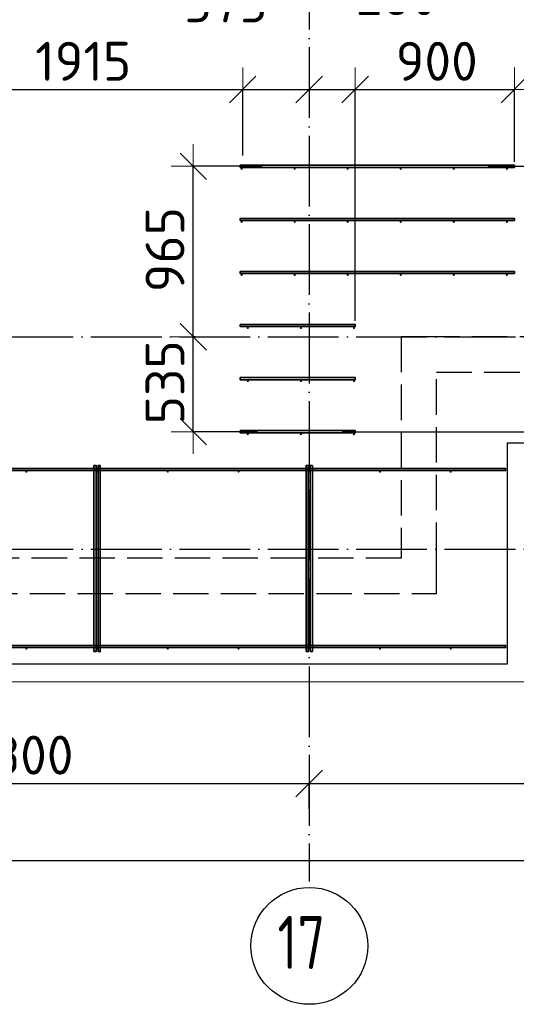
# Model space of a CAD drawing. Header units: millimetres. Extents: x 13527 to 139154, y -122592 to 61893.
# Tile 109 of 130: x 101302 to 104111, y 27427 to 32993. Entities that reach past the tile are written whole.
import ezdxf

# ---------------------------------------------------------------- set-up
doc = ezdxf.new("R2010")
doc.units = ezdxf.units.MM
doc.header["$PDMODE"] = 65
for name, pattern in [('______11', [500, 400, -50, 0, -50]), ('______2', [270, 200, -70]), ('______5', [1100, 800, -100, 100, -100])]:
    doc.linetypes.add(name, pattern=pattern)
for name, color, linetype, lineweight in [('Standard', 7, 'Continuous', 25), ('Арм.стержн. Доп. арматура', 180, 'Continuous', 35), ('Размерная линия_ общее', 7, 'Continuous', 13), ('Стена_ общее', 7, 'Continuous', 35), ('Фундамент_ общее', 7, 'Continuous', 35)]:
    doc.layers.add(name, color=color, linetype=linetype, lineweight=lineweight)
doc.layers.add('Арм.стержн. Фиксатор', color=7, linetype='Continuous', lineweight=35, true_color=0x501e0f)
doc.layers.add('Осевая линия_ общее', color=7, linetype='______5', lineweight=13, true_color=0xa0a0a0)
doc.styles.add('ISOCPEUR', font='isocpeur.ttf')
doc.dimstyles.new('DIMSTYLE_16', dxfattribs={"dimtxt": 220, "dimasz": 250, "dimexe": 0, "dimexo": 0, "dimgap": 110, "dimtad": 2, "dimdec": 0, "dimrnd": 1, "dimzin": 12, "dimdsep": 46, "dimtxsty": 'ISOCPEUR', "dimblk1": 'ALL_ML_STRICH', "dimblk2": 'ALL_ML_STRICH', "dimsah": 1, "dimcen": 0, "dimclrd": 7, "dimclre": 256, "dimclrt": 7, "dimadec": 0, "dimazin": 0, "dimtfac": 1, "dimtdec": 0, "dimtix": 1, "dimtmove": 2, "dimatfit": 3, "dimfxl": 0, "dimtzin": 0, "dimlwd": 0, "dimlwe": -3, "dimarcsym": 0})
doc.dimstyles.new('DIMSTYLE_3', dxfattribs={"dimtxt": 220, "dimasz": 250, "dimexe": 0, "dimexo": 0, "dimgap": 110, "dimtad": 2, "dimdec": 0, "dimrnd": 5, "dimzin": 12, "dimdsep": 46, "dimtxsty": 'ISOCPEUR', "dimblk1": 'ALL_ML_STRICH', "dimblk2": 'ALL_ML_STRICH', "dimsah": 1, "dimcen": 0, "dimclrd": 7, "dimclre": 256, "dimclrt": 7, "dimadec": 0, "dimazin": 0, "dimtfac": 1, "dimtdec": 0, "dimtix": 1, "dimtmove": 2, "dimatfit": 3, "dimfxl": 0, "dimtvp": 1.2, "dimtzin": 0, "dimlwd": 0, "dimlwe": -3, "dimarcsym": 0})
doc.dimstyles.new('DIMSTYLE_5', dxfattribs={"dimtxt": 220, "dimasz": 250, "dimexe": 0, "dimexo": 0, "dimgap": 110, "dimtad": 2, "dimdec": 0, "dimrnd": 5, "dimzin": 12, "dimdsep": 46, "dimtxsty": 'ISOCPEUR', "dimblk1": 'ALL_ML_STRICH', "dimblk2": 'ALL_ML_STRICH', "dimsah": 1, "dimcen": 0, "dimclrd": 7, "dimclre": 256, "dimclrt": 7, "dimadec": 0, "dimazin": 0, "dimtfac": 1, "dimtdec": 0, "dimtix": 1, "dimtmove": 2, "dimatfit": 3, "dimfxl": 0, "dimtzin": 0, "dimlwd": 0, "dimlwe": -3, "dimarcsym": 0})

# ---------------------------------------------------------------- blocks, each defined once
blk = doc.blocks.new('СЛОЖНЫЙ_ОБЪЕКТ_0')
at = {"layer": 'Стена_ общее', "color": 9, "linetype": '______2', "lineweight": -3, "true_color": 0xc7c7c7, "transparency": 33554687}
for p, q in [((103460, 31200), (103460, 29950)), ((103660, 31200), (103460, 31200)), ((106760, 31200), (103660, 31200)), ((103660, 29950), (103660, 31000)), ((103660, 31000), (110060, 31000)), ((103460, 29950), (99740, 29950)), ((103660, 29750), (103660, 29950)), ((99740, 29750), (103660, 29750))]:
    blk.add_line(p, q, dxfattribs=at)
blk = doc.blocks.new('ALL_ML_STRICH')
at = {"color": 0, "linetype": 'ByBlock', "lineweight": -2}
for p, q in [((0, -0.5), (0, 0.5)), ((-0.3, -0.3), (0.3, 0.3)), ((-1, 0), (0.5, 0))]:
    blk.add_line(p, q, dxfattribs=at)
blk = doc.blocks.new('*D458')
at = {"layer": 'DEFPOINTS', "color": 7, "linetype": 'Continuous', "lineweight": 13, "transparency": 33554687}
for p in [(100650, 32597.8), (100650, 32170), (102563.6, 32205.8)]:
    blk.add_point(p, dxfattribs=at)
at = {"layer": 'Размерная линия_ общее', "color": 253, "linetype": 'Continuous', "lineweight": -2, "true_color": 0xa0a0a0, "transparency": 33554687}
for p, q in [((100650, 32190), (100650, 32597.8)), ((102563.6, 32225.8), (102563.6, 32597.8))]:
    blk.add_line(p, q, dxfattribs=at)
at = {"layer": 'Размерная линия_ общее', "color": 7, "linetype": 'Continuous', "lineweight": -2, "transparency": 33554687}
blk.add_line((100650, 32597.8), (102563.6, 32597.8), dxfattribs=at)
at = {"layer": 'Размерная линия_ общее', "color": 7, "linetype": 'Continuous', "lineweight": 13, "transparency": 33554687, "xscale": 250, "yscale": 250, "zscale": 250, "rotation": 180}
blk.add_blockref('ALL_ML_STRICH', (100650, 32597.8), dxfattribs=at)
at = {"layer": 'Размерная линия_ общее', "color": 7, "linetype": 'Continuous', "lineweight": 13, "transparency": 33554687, "xscale": 250, "yscale": 250, "zscale": 250}
blk.add_blockref('ALL_ML_STRICH', (102563.6, 32597.8), dxfattribs=at)
at = {"layer": 'Размерная линия_ общее', "color": 7, "linetype": 'Continuous', "lineweight": 13, "transparency": 33554687, "insert": (101661.8, 32757.8), "char_height": 220, "width": 880, "attachment_point": 5, "style": 'ISOCPEUR'}
blk.add_mtext('\\A1;{1915}', dxfattribs=at)
blk = doc.blocks.new('*D459')
at = {"layer": 'DEFPOINTS', "color": 7, "linetype": 'Continuous', "lineweight": 13, "transparency": 33554687}
for p in [(102940, 32618.7), (102563.6, 32597.8), (102563.6, 32205.8)]:
    blk.add_point(p, dxfattribs=at)
at = {"layer": 'Размерная линия_ общее', "color": 253, "linetype": 'Continuous', "lineweight": -2, "true_color": 0xa0a0a0, "transparency": 33554687}
for p, q in [((102563.6, 32225.8), (102563.6, 32597.8)), ((102940, 32598.7), (102940, 32597.8))]:
    blk.add_line(p, q, dxfattribs=at)
at = {"layer": 'Размерная линия_ общее', "color": 7, "linetype": 'Continuous', "lineweight": -2, "transparency": 33554687}
blk.add_line((102563.6, 32597.8), (102940, 32597.8), dxfattribs=at)
at = {"layer": 'Размерная линия_ общее', "color": 7, "linetype": 'Continuous', "lineweight": 13, "transparency": 33554687, "xscale": 250, "yscale": 250, "zscale": 250, "rotation": 180}
blk.add_blockref('ALL_ML_STRICH', (102563.6, 32597.8), dxfattribs=at)
at = {"layer": 'Размерная линия_ общее', "color": 7, "linetype": 'Continuous', "lineweight": 13, "transparency": 33554687, "xscale": 250, "yscale": 250, "zscale": 250}
blk.add_blockref('ALL_ML_STRICH', (102940, 32597.8), dxfattribs=at)
at = {"layer": 'Размерная линия_ общее', "color": 7, "linetype": 'Continuous', "lineweight": 13, "transparency": 33554687, "insert": (102469.3, 33087.8), "char_height": 220, "width": 660, "attachment_point": 5, "style": 'ISOCPEUR'}
blk.add_mtext('\\A1;{375}', dxfattribs=at)
blk = doc.blocks.new('*D460')
at = {"layer": 'DEFPOINTS', "color": 7, "linetype": 'Continuous', "lineweight": 13, "transparency": 33554687}
for p in [(102940, 32618.7), (102940, 32597.8), (103200, 31270)]:
    blk.add_point(p, dxfattribs=at)
at = {"layer": 'Размерная линия_ общее', "color": 253, "linetype": 'Continuous', "lineweight": -2, "true_color": 0xa0a0a0, "transparency": 33554687}
for p, q in [((102940, 32598.7), (102940, 32597.8)), ((103200, 31290), (103200, 32597.8))]:
    blk.add_line(p, q, dxfattribs=at)
at = {"layer": 'Размерная линия_ общее', "color": 7, "linetype": 'Continuous', "lineweight": -2, "transparency": 33554687}
blk.add_line((102940, 32597.8), (103200, 32597.8), dxfattribs=at)
at = {"layer": 'Размерная линия_ общее', "color": 7, "linetype": 'Continuous', "lineweight": 13, "transparency": 33554687, "xscale": 250, "yscale": 250, "zscale": 250, "rotation": 180}
blk.add_blockref('ALL_ML_STRICH', (102940, 32597.8), dxfattribs=at)
at = {"layer": 'Размерная линия_ общее', "color": 7, "linetype": 'Continuous', "lineweight": 13, "transparency": 33554687, "xscale": 250, "yscale": 250, "zscale": 250}
blk.add_blockref('ALL_ML_STRICH', (103200, 32597.8), dxfattribs=at)
at = {"layer": 'Размерная линия_ общее', "color": 7, "linetype": 'Continuous', "lineweight": 13, "transparency": 33554687, "insert": (103434, 33128.5), "char_height": 220, "width": 660, "attachment_point": 5, "style": 'ISOCPEUR'}
blk.add_mtext('\\A1;{260}', dxfattribs=at)
blk = doc.blocks.new('*D461')
at = {"layer": 'DEFPOINTS', "color": 7, "linetype": 'Continuous', "lineweight": 13, "transparency": 33554687}
for p in [(103200, 32597.8), (104100, 32170), (103200, 31270)]:
    blk.add_point(p, dxfattribs=at)
at = {"layer": 'Размерная линия_ общее', "color": 253, "linetype": 'Continuous', "lineweight": -2, "true_color": 0xa0a0a0, "transparency": 33554687}
for p, q in [((103200, 31290), (103200, 32597.8)), ((104100, 32190), (104100, 32597.8))]:
    blk.add_line(p, q, dxfattribs=at)
at = {"layer": 'Размерная линия_ общее', "color": 7, "linetype": 'Continuous', "lineweight": -2, "transparency": 33554687}
blk.add_line((103200, 32597.8), (104100, 32597.8), dxfattribs=at)
at = {"layer": 'Размерная линия_ общее', "color": 7, "linetype": 'Continuous', "lineweight": 13, "transparency": 33554687, "xscale": 250, "yscale": 250, "zscale": 250, "rotation": 180}
blk.add_blockref('ALL_ML_STRICH', (103200, 32597.8), dxfattribs=at)
at = {"layer": 'Размерная линия_ общее', "color": 7, "linetype": 'Continuous', "lineweight": 13, "transparency": 33554687, "xscale": 250, "yscale": 250, "zscale": 250}
blk.add_blockref('ALL_ML_STRICH', (104100, 32597.8), dxfattribs=at)
at = {"layer": 'Размерная линия_ общее', "color": 7, "linetype": 'Continuous', "lineweight": 13, "transparency": 33554687, "insert": (103661, 32757.8), "char_height": 220, "width": 660, "attachment_point": 5, "style": 'ISOCPEUR'}
blk.add_mtext('\\A1;{900}', dxfattribs=at)
blk = doc.blocks.new('*D464')
at = {"layer": 'DEFPOINTS', "color": 7, "linetype": 'Continuous', "lineweight": 13, "transparency": 33554687}
for p in [(102317.5, 31200), (102284.1, 30664), (102667.8, 30664)]:
    blk.add_point(p, dxfattribs=at)
at = {"layer": 'Размерная линия_ общее', "color": 253, "linetype": 'Continuous', "lineweight": -2, "true_color": 0xa0a0a0, "transparency": 33554687}
for p, q in [((102297.5, 31200), (102284.1, 31200)), ((102647.8, 30664), (102284.1, 30664))]:
    blk.add_line(p, q, dxfattribs=at)
at = {"layer": 'Размерная линия_ общее', "color": 7, "linetype": 'Continuous', "lineweight": -2, "transparency": 33554687}
blk.add_line((102284.1, 30664), (102284.1, 31200), dxfattribs=at)
at = {"layer": 'Размерная линия_ общее', "color": 7, "linetype": 'Continuous', "lineweight": 13, "transparency": 33554687, "xscale": 250, "yscale": 250, "zscale": 250}
for p, rotation in [((102284.1, 31200), 90), ((102284.1, 30664), 270)]:
    blk.add_blockref('ALL_ML_STRICH', p, dxfattribs=dict(at, rotation=rotation))
at = {"layer": 'Размерная линия_ общее', "color": 7, "linetype": 'Continuous', "lineweight": 13, "transparency": 33554687, "insert": (102124.1, 30943), "char_height": 220, "width": 660, "attachment_point": 5, "rotation": 90, "style": 'ISOCPEUR'}
blk.add_mtext('\\A1;{535}', dxfattribs=at)
blk = doc.blocks.new('*D465')
at = {"layer": 'DEFPOINTS', "color": 7, "linetype": 'Continuous', "lineweight": 13, "transparency": 33554687}
for p in [(102692.8, 32164), (102284.1, 31200), (102317.5, 31200)]:
    blk.add_point(p, dxfattribs=at)
at = {"layer": 'Размерная линия_ общее', "color": 253, "linetype": 'Continuous', "lineweight": -2, "true_color": 0xa0a0a0, "transparency": 33554687}
for p, q in [((102672.8, 32164), (102284.1, 32164)), ((102297.5, 31200), (102284.1, 31200))]:
    blk.add_line(p, q, dxfattribs=at)
at = {"layer": 'Размерная линия_ общее', "color": 7, "linetype": 'Continuous', "lineweight": -2, "transparency": 33554687}
blk.add_line((102284.1, 31200), (102284.1, 32164), dxfattribs=at)
at = {"layer": 'Размерная линия_ общее', "color": 7, "linetype": 'Continuous', "lineweight": 13, "transparency": 33554687, "xscale": 250, "yscale": 250, "zscale": 250}
for p, rotation in [((102284.1, 32164), 90), ((102284.1, 31200), 270)]:
    blk.add_blockref('ALL_ML_STRICH', p, dxfattribs=dict(at, rotation=rotation))
at = {"layer": 'Размерная линия_ общее', "color": 7, "linetype": 'Continuous', "lineweight": 13, "transparency": 33554687, "insert": (102124.1, 31693), "char_height": 220, "width": 660, "attachment_point": 5, "rotation": 90, "style": 'ISOCPEUR'}
blk.add_mtext('\\A1;{965}', dxfattribs=at)
blk = doc.blocks.new('*D467')
at = {"layer": 'DEFPOINTS', "color": 7, "linetype": 'Continuous', "lineweight": 13, "transparency": 33554687}
for p in [(103931.8, 32164), (103106, 30664), (104546.3, 30664)]:
    blk.add_point(p, dxfattribs=at)
at = {"layer": 'Размерная линия_ общее', "color": 253, "linetype": 'Continuous', "lineweight": -2, "true_color": 0xa0a0a0, "transparency": 33554687}
for p, q in [((103951.8, 32164), (104546.3, 32164)), ((103126, 30664), (104546.3, 30664))]:
    blk.add_line(p, q, dxfattribs=at)
at = {"layer": 'Размерная линия_ общее', "color": 7, "linetype": 'Continuous', "lineweight": -2, "transparency": 33554687}
blk.add_line((104546.3, 30664), (104546.3, 32164), dxfattribs=at)
at = {"layer": 'Размерная линия_ общее', "color": 7, "linetype": 'Continuous', "lineweight": 13, "transparency": 33554687, "xscale": 250, "yscale": 250, "zscale": 250}
for p, rotation in [((104546.3, 32164), 90), ((104546.3, 30664), 270)]:
    blk.add_blockref('ALL_ML_STRICH', p, dxfattribs=dict(at, rotation=rotation))
at = {"layer": 'Размерная линия_ общее', "color": 7, "linetype": 'Continuous', "lineweight": 13, "transparency": 33554687, "insert": (104276.3, 31040), "char_height": 220, "width": 11, "attachment_point": 1, "rotation": 90, "line_spacing_factor": 0.60241, "style": 'ISOCPEUR'}
blk.add_mtext('5х300', dxfattribs=at)
blk = doc.blocks.new('*D571')
at = {"layer": 'DEFPOINTS', "color": 7, "linetype": 'Continuous', "lineweight": 13, "transparency": 33554687}
for p in [(99640, 28675.7), (99640, 28512.1), (102940, 28512.1)]:
    blk.add_point(p, dxfattribs=at)
at = {"layer": 'Размерная линия_ общее', "color": 253, "linetype": 'Continuous', "lineweight": -2, "true_color": 0xa0a0a0, "transparency": 33554687}
for p, q in [((99640, 28532.1), (99640, 28675.7)), ((102940, 28532.1), (102940, 28675.7))]:
    blk.add_line(p, q, dxfattribs=at)
at = {"layer": 'Размерная линия_ общее', "color": 7, "linetype": 'Continuous', "lineweight": -2, "transparency": 33554687}
blk.add_line((99640, 28675.7), (102940, 28675.7), dxfattribs=at)
at = {"layer": 'Размерная линия_ общее', "color": 7, "linetype": 'Continuous', "lineweight": 13, "transparency": 33554687, "xscale": 250, "yscale": 250, "zscale": 250, "rotation": 180}
blk.add_blockref('ALL_ML_STRICH', (99640, 28675.7), dxfattribs=at)
at = {"layer": 'Размерная линия_ общее', "color": 7, "linetype": 'Continuous', "lineweight": 13, "transparency": 33554687, "xscale": 250, "yscale": 250, "zscale": 250}
blk.add_blockref('ALL_ML_STRICH', (102940, 28675.7), dxfattribs=at)
at = {"layer": 'Размерная линия_ общее', "color": 7, "linetype": 'Continuous', "lineweight": 13, "transparency": 33554687, "insert": (101301, 28835.7), "char_height": 220, "width": 880, "attachment_point": 5, "style": 'ISOCPEUR'}
blk.add_mtext('\\A1;{3300}', dxfattribs=at)
blk = doc.blocks.new('*D572')
at = {"layer": 'DEFPOINTS', "color": 7, "linetype": 'Continuous', "lineweight": 13, "transparency": 33554687}
for p in [(102940, 28675.7), (102940, 28512.1), (106860, 28512.1)]:
    blk.add_point(p, dxfattribs=at)
at = {"layer": 'Размерная линия_ общее', "color": 253, "linetype": 'Continuous', "lineweight": -2, "true_color": 0xa0a0a0, "transparency": 33554687}
for p, q in [((102940, 28532.1), (102940, 28675.7)), ((106860, 28532.1), (106860, 28675.7))]:
    blk.add_line(p, q, dxfattribs=at)
at = {"layer": 'Размерная линия_ общее', "color": 7, "linetype": 'Continuous', "lineweight": -2, "transparency": 33554687}
blk.add_line((102940, 28675.7), (106860, 28675.7), dxfattribs=at)
at = {"layer": 'Размерная линия_ общее', "color": 7, "linetype": 'Continuous', "lineweight": 13, "transparency": 33554687, "xscale": 250, "yscale": 250, "zscale": 250, "rotation": 180}
blk.add_blockref('ALL_ML_STRICH', (102940, 28675.7), dxfattribs=at)
at = {"layer": 'Размерная линия_ общее', "color": 7, "linetype": 'Continuous', "lineweight": 13, "transparency": 33554687, "xscale": 250, "yscale": 250, "zscale": 250}
blk.add_blockref('ALL_ML_STRICH', (106860, 28675.7), dxfattribs=at)
at = {"layer": 'Размерная линия_ общее', "color": 7, "linetype": 'Continuous', "lineweight": 13, "transparency": 33554687, "insert": (104911, 28835.7), "char_height": 220, "width": 880, "attachment_point": 5, "style": 'ISOCPEUR'}
blk.add_mtext('\\A1;{3920}', dxfattribs=at)
blk = doc.blocks.new('*D576')
at = {"layer": 'DEFPOINTS', "color": 7, "linetype": 'Continuous', "lineweight": 13, "transparency": 33554687}
for p in [(75300, 28239.6), (75300, 28122.1), (117380, 28122.1)]:
    blk.add_point(p, dxfattribs=at)
at = {"layer": 'Размерная линия_ общее', "color": 253, "linetype": 'Continuous', "lineweight": -2, "true_color": 0xa0a0a0, "transparency": 33554687}
for p, q in [((75300, 28222.1), (75300, 28239.6)), ((117380, 28222.1), (117380, 28239.6))]:
    blk.add_line(p, q, dxfattribs=at)
at = {"layer": 'Размерная линия_ общее', "color": 7, "linetype": 'Continuous', "lineweight": -2, "transparency": 33554687}
blk.add_line((75300, 28239.6), (117380, 28239.6), dxfattribs=at)
at = {"layer": 'Размерная линия_ общее', "color": 7, "linetype": 'Continuous', "lineweight": 13, "transparency": 33554687, "xscale": 250, "yscale": 250, "zscale": 250, "rotation": 180}
blk.add_blockref('ALL_ML_STRICH', (75300, 28239.6), dxfattribs=at)
at = {"layer": 'Размерная линия_ общее', "color": 7, "linetype": 'Continuous', "lineweight": 13, "transparency": 33554687, "xscale": 250, "yscale": 250, "zscale": 250}
blk.add_blockref('ALL_ML_STRICH', (117380, 28239.6), dxfattribs=at)
at = {"layer": 'Размерная линия_ общее', "color": 7, "linetype": 'Continuous', "lineweight": 13, "transparency": 33554687, "insert": (96340, 28399.6), "char_height": 220, "width": 1100, "attachment_point": 5, "style": 'ISOCPEUR'}
blk.add_mtext('\\A1;{42080}', dxfattribs=at)

msp = doc.modelspace()

# ---------------------------------------------------------------- hatches: boundary and pattern name
at = {"layer": 'Арм.стержн. Доп. арматура', "linetype": 'Continuous', "lineweight": 35, "transparency": 33554687}
for points in [[(102563.5, 32150), (102563, 32152.3), (102561.7, 32154.2), (102559.8, 32155.5), (102557.5, 32156), (102555.2, 32155.5), (102553.3, 32154.2), (102552, 32152.3), (102551.5, 32150), (102552, 32147.7), (102553.3, 32145.8), (102555.2, 32144.5), (102557.5, 32144), (102559.8, 32144.5), (102561.7, 32145.8), (102563, 32147.7)], [(102863.5, 32150), (102863, 32152.3), (102861.7, 32154.2), (102859.8, 32155.5), (102857.5, 32156), (102855.2, 32155.5), (102853.3, 32154.2), (102852, 32152.3), (102851.5, 32150), (102852, 32147.7), (102853.3, 32145.8), (102855.2, 32144.5), (102857.5, 32144), (102859.8, 32144.5), (102861.7, 32145.8), (102863, 32147.7)], [(103163.5, 32150), (103163, 32152.3), (103161.7, 32154.2), (103159.8, 32155.5), (103157.5, 32156), (103155.2, 32155.5), (103153.3, 32154.2), (103152, 32152.3), (103151.5, 32150), (103152, 32147.7), (103153.3, 32145.8), (103155.2, 32144.5), (103157.5, 32144), (103159.8, 32144.5), (103161.7, 32145.8), (103163, 32147.7)], [(103463.5, 32150), (103463, 32152.3), (103461.7, 32154.2), (103459.8, 32155.5), (103457.5, 32156), (103455.2, 32155.5), (103453.3, 32154.2), (103452, 32152.3), (103451.5, 32150), (103452, 32147.7), (103453.3, 32145.8), (103455.2, 32144.5), (103457.5, 32144), (103459.8, 32144.5), (103461.7, 32145.8), (103463, 32147.7)], [(103763.5, 32150), (103763, 32152.3), (103761.7, 32154.2), (103759.8, 32155.5), (103757.5, 32156), (103755.2, 32155.5), (103753.3, 32154.2), (103752, 32152.3), (103751.5, 32150), (103752, 32147.7), (103753.3, 32145.8), (103755.2, 32144.5), (103757.5, 32144), (103759.8, 32144.5), (103761.7, 32145.8), (103763, 32147.7)], [(104063.5, 32150), (104063, 32152.3), (104061.7, 32154.2), (104059.8, 32155.5), (104057.5, 32156), (104055.2, 32155.5), (104053.3, 32154.2), (104052, 32152.3), (104051.5, 32150), (104052, 32147.7), (104053.3, 32145.8), (104055.2, 32144.5), (104057.5, 32144), (104059.8, 32144.5), (104061.7, 32145.8), (104063, 32147.7)], [(102563.5, 31850), (102563, 31852.3), (102561.7, 31854.2), (102559.8, 31855.5), (102557.5, 31856), (102555.2, 31855.5), (102553.3, 31854.2), (102552, 31852.3), (102551.5, 31850), (102552, 31847.7), (102553.3, 31845.8), (102555.2, 31844.5), (102557.5, 31844), (102559.8, 31844.5), (102561.7, 31845.8), (102563, 31847.7)], [(102863.5, 31850), (102863, 31852.3), (102861.7, 31854.2), (102859.8, 31855.5), (102857.5, 31856), (102855.2, 31855.5), (102853.3, 31854.2), (102852, 31852.3), (102851.5, 31850), (102852, 31847.7), (102853.3, 31845.8), (102855.2, 31844.5), (102857.5, 31844), (102859.8, 31844.5), (102861.7, 31845.8), (102863, 31847.7)], [(103163.5, 31850), (103163, 31852.3), (103161.7, 31854.2), (103159.8, 31855.5), (103157.5, 31856), (103155.2, 31855.5), (103153.3, 31854.2), (103152, 31852.3), (103151.5, 31850), (103152, 31847.7), (103153.3, 31845.8), (103155.2, 31844.5), (103157.5, 31844), (103159.8, 31844.5), (103161.7, 31845.8), (103163, 31847.7)], [(103463.5, 31850), (103463, 31852.3), (103461.7, 31854.2), (103459.8, 31855.5), (103457.5, 31856), (103455.2, 31855.5), (103453.3, 31854.2), (103452, 31852.3), (103451.5, 31850), (103452, 31847.7), (103453.3, 31845.8), (103455.2, 31844.5), (103457.5, 31844), (103459.8, 31844.5), (103461.7, 31845.8), (103463, 31847.7)], [(103763.5, 31850), (103763, 31852.3), (103761.7, 31854.2), (103759.8, 31855.5), (103757.5, 31856), (103755.2, 31855.5), (103753.3, 31854.2), (103752, 31852.3), (103751.5, 31850), (103752, 31847.7), (103753.3, 31845.8), (103755.2, 31844.5), (103757.5, 31844), (103759.8, 31844.5), (103761.7, 31845.8), (103763, 31847.7)], [(104063.5, 31850), (104063, 31852.3), (104061.7, 31854.2), (104059.8, 31855.5), (104057.5, 31856), (104055.2, 31855.5), (104053.3, 31854.2), (104052, 31852.3), (104051.5, 31850), (104052, 31847.7), (104053.3, 31845.8), (104055.2, 31844.5), (104057.5, 31844), (104059.8, 31844.5), (104061.7, 31845.8), (104063, 31847.7)], [(102563.5, 31550), (102563, 31552.3), (102561.7, 31554.2), (102559.8, 31555.5), (102557.5, 31556), (102555.2, 31555.5), (102553.3, 31554.2), (102552, 31552.3), (102551.5, 31550), (102552, 31547.7), (102553.3, 31545.8), (102555.2, 31544.5), (102557.5, 31544), (102559.8, 31544.5), (102561.7, 31545.8), (102563, 31547.7)], [(102863.5, 31550), (102863, 31552.3), (102861.7, 31554.2), (102859.8, 31555.5), (102857.5, 31556), (102855.2, 31555.5), (102853.3, 31554.2), (102852, 31552.3), (102851.5, 31550), (102852, 31547.7), (102853.3, 31545.8), (102855.2, 31544.5), (102857.5, 31544), (102859.8, 31544.5), (102861.7, 31545.8), (102863, 31547.7)], [(103163.5, 31550), (103163, 31552.3), (103161.7, 31554.2), (103159.8, 31555.5), (103157.5, 31556), (103155.2, 31555.5), (103153.3, 31554.2), (103152, 31552.3), (103151.5, 31550), (103152, 31547.7), (103153.3, 31545.8), (103155.2, 31544.5), (103157.5, 31544), (103159.8, 31544.5), (103161.7, 31545.8), (103163, 31547.7)], [(103463.5, 31550), (103463, 31552.3), (103461.7, 31554.2), (103459.8, 31555.5), (103457.5, 31556), (103455.2, 31555.5), (103453.3, 31554.2), (103452, 31552.3), (103451.5, 31550), (103452, 31547.7), (103453.3, 31545.8), (103455.2, 31544.5), (103457.5, 31544), (103459.8, 31544.5), (103461.7, 31545.8), (103463, 31547.7)], [(103763.5, 31550), (103763, 31552.3), (103761.7, 31554.2), (103759.8, 31555.5), (103757.5, 31556), (103755.2, 31555.5), (103753.3, 31554.2), (103752, 31552.3), (103751.5, 31550), (103752, 31547.7), (103753.3, 31545.8), (103755.2, 31544.5), (103757.5, 31544), (103759.8, 31544.5), (103761.7, 31545.8), (103763, 31547.7)], [(104063.5, 31550), (104063, 31552.3), (104061.7, 31554.2), (104059.8, 31555.5), (104057.5, 31556), (104055.2, 31555.5), (104053.3, 31554.2), (104052, 31552.3), (104051.5, 31550), (104052, 31547.7), (104053.3, 31545.8), (104055.2, 31544.5), (104057.5, 31544), (104059.8, 31544.5), (104061.7, 31545.8), (104063, 31547.7)], [(102598.5, 31250), (102598, 31252.3), (102596.7, 31254.2), (102594.8, 31255.5), (102592.5, 31256), (102590.2, 31255.5), (102588.3, 31254.2), (102587, 31252.3), (102586.5, 31250), (102587, 31247.7), (102588.3, 31245.8), (102590.2, 31244.5), (102592.5, 31244), (102594.8, 31244.5), (102596.7, 31245.8), (102598, 31247.7)], [(102898.5, 31250), (102898, 31252.3), (102896.7, 31254.2), (102894.8, 31255.5), (102892.5, 31256), (102890.2, 31255.5), (102888.3, 31254.2), (102887, 31252.3), (102886.5, 31250), (102887, 31247.7), (102888.3, 31245.8), (102890.2, 31244.5), (102892.5, 31244), (102894.8, 31244.5), (102896.7, 31245.8), (102898, 31247.7)], [(103198.5, 31250), (103198, 31252.3), (103196.7, 31254.2), (103194.8, 31255.5), (103192.5, 31256), (103190.2, 31255.5), (103188.3, 31254.2), (103187, 31252.3), (103186.5, 31250), (103187, 31247.7), (103188.3, 31245.8), (103190.2, 31244.5), (103192.5, 31244), (103194.8, 31244.5), (103196.7, 31245.8), (103198, 31247.7)], [(102598.5, 30950), (102598, 30952.3), (102596.7, 30954.2), (102594.8, 30955.5), (102592.5, 30956), (102590.2, 30955.5), (102588.3, 30954.2), (102587, 30952.3), (102586.5, 30950), (102587, 30947.7), (102588.3, 30945.8), (102590.2, 30944.5), (102592.5, 30944), (102594.8, 30944.5), (102596.7, 30945.8), (102598, 30947.7)], [(102898.5, 30950), (102898, 30952.3), (102896.7, 30954.2), (102894.8, 30955.5), (102892.5, 30956), (102890.2, 30955.5), (102888.3, 30954.2), (102887, 30952.3), (102886.5, 30950), (102887, 30947.7), (102888.3, 30945.8), (102890.2, 30944.5), (102892.5, 30944), (102894.8, 30944.5), (102896.7, 30945.8), (102898, 30947.7)], [(103198.5, 30950), (103198, 30952.3), (103196.7, 30954.2), (103194.8, 30955.5), (103192.5, 30956), (103190.2, 30955.5), (103188.3, 30954.2), (103187, 30952.3), (103186.5, 30950), (103187, 30947.7), (103188.3, 30945.8), (103190.2, 30944.5), (103192.5, 30944), (103194.8, 30944.5), (103196.7, 30945.8), (103198, 30947.7)], [(102598.5, 30650), (102598, 30652.3), (102596.7, 30654.2), (102594.8, 30655.5), (102592.5, 30656), (102590.2, 30655.5), (102588.3, 30654.2), (102587, 30652.3), (102586.5, 30650), (102587, 30647.7), (102588.3, 30645.8), (102590.2, 30644.5), (102592.5, 30644), (102594.8, 30644.5), (102596.7, 30645.8), (102598, 30647.7)], [(102898.5, 30650), (102898, 30652.3), (102896.7, 30654.2), (102894.8, 30655.5), (102892.5, 30656), (102890.2, 30655.5), (102888.3, 30654.2), (102887, 30652.3), (102886.5, 30650), (102887, 30647.7), (102888.3, 30645.8), (102890.2, 30644.5), (102892.5, 30644), (102894.8, 30644.5), (102896.7, 30645.8), (102898, 30647.7)], [(103198.5, 30650), (103198, 30652.3), (103196.7, 30654.2), (103194.8, 30655.5), (103192.5, 30656), (103190.2, 30655.5), (103188.3, 30654.2), (103187, 30652.3), (103186.5, 30650), (103187, 30647.7), (103188.3, 30645.8), (103190.2, 30644.5), (103192.5, 30644), (103194.8, 30644.5), (103196.7, 30645.8), (103198, 30647.7)]]:
    msp.add_hatch(color=34, dxfattribs=at).paths.add_polyline_path(points)
at = {"layer": 'Арм.стержн. Фиксатор', "linetype": 'Continuous', "lineweight": 35, "transparency": 33554687}
for points in [[(101346, 30438), (101345.5, 30440.3), (101344.2, 30442.2), (101342.3, 30443.5), (101340, 30444), (101337.7, 30443.5), (101335.8, 30442.2), (101334.5, 30440.3), (101334, 30438), (101334.5, 30435.7), (101335.8, 30433.8), (101337.7, 30432.5), (101340, 30432), (101342.3, 30432.5), (101344.2, 30433.8), (101345.5, 30435.7)], [(101746, 30438), (101745.5, 30440.3), (101744.2, 30442.2), (101742.3, 30443.5), (101740, 30444), (101737.7, 30443.5), (101735.8, 30442.2), (101734.5, 30440.3), (101734, 30438), (101734.5, 30435.7), (101735.8, 30433.8), (101737.7, 30432.5), (101740, 30432), (101742.3, 30432.5), (101744.2, 30433.8), (101745.5, 30435.7)], [(102146, 30438), (102145.5, 30440.3), (102144.2, 30442.2), (102142.3, 30443.5), (102140, 30444), (102137.7, 30443.5), (102135.8, 30442.2), (102134.5, 30440.3), (102134, 30438), (102134.5, 30435.7), (102135.8, 30433.8), (102137.7, 30432.5), (102140, 30432), (102142.3, 30432.5), (102144.2, 30433.8), (102145.5, 30435.7)], [(102546, 30438), (102545.5, 30440.3), (102544.2, 30442.2), (102542.3, 30443.5), (102540, 30444), (102537.7, 30443.5), (102535.8, 30442.2), (102534.5, 30440.3), (102534, 30438), (102534.5, 30435.7), (102535.8, 30433.8), (102537.7, 30432.5), (102540, 30432), (102542.3, 30432.5), (102544.2, 30433.8), (102545.5, 30435.7)], [(102946, 30438), (102945.5, 30440.3), (102944.2, 30442.2), (102942.3, 30443.5), (102940, 30444), (102937.7, 30443.5), (102935.8, 30442.2), (102934.5, 30440.3), (102934, 30438), (102934.5, 30435.7), (102935.8, 30433.8), (102937.7, 30432.5), (102940, 30432), (102942.3, 30432.5), (102944.2, 30433.8), (102945.5, 30435.7)], [(103346, 30438), (103345.5, 30440.3), (103344.2, 30442.2), (103342.3, 30443.5), (103340, 30444), (103337.7, 30443.5), (103335.8, 30442.2), (103334.5, 30440.3), (103334, 30438), (103334.5, 30435.7), (103335.8, 30433.8), (103337.7, 30432.5), (103340, 30432), (103342.3, 30432.5), (103344.2, 30433.8), (103345.5, 30435.7)], [(103746, 30438), (103745.5, 30440.3), (103744.2, 30442.2), (103742.3, 30443.5), (103740, 30444), (103737.7, 30443.5), (103735.8, 30442.2), (103734.5, 30440.3), (103734, 30438), (103734.5, 30435.7), (103735.8, 30433.8), (103737.7, 30432.5), (103740, 30432), (103742.3, 30432.5), (103744.2, 30433.8), (103745.5, 30435.7)], [(101346, 29438), (101345.5, 29440.3), (101344.2, 29442.2), (101342.3, 29443.5), (101340, 29444), (101337.7, 29443.5), (101335.8, 29442.2), (101334.5, 29440.3), (101334, 29438), (101334.5, 29435.7), (101335.8, 29433.8), (101337.7, 29432.5), (101340, 29432), (101342.3, 29432.5), (101344.2, 29433.8), (101345.5, 29435.7)], [(101746, 29438), (101745.5, 29440.3), (101744.2, 29442.2), (101742.3, 29443.5), (101740, 29444), (101737.7, 29443.5), (101735.8, 29442.2), (101734.5, 29440.3), (101734, 29438), (101734.5, 29435.7), (101735.8, 29433.8), (101737.7, 29432.5), (101740, 29432), (101742.3, 29432.5), (101744.2, 29433.8), (101745.5, 29435.7)], [(102146, 29438), (102145.5, 29440.3), (102144.2, 29442.2), (102142.3, 29443.5), (102140, 29444), (102137.7, 29443.5), (102135.8, 29442.2), (102134.5, 29440.3), (102134, 29438), (102134.5, 29435.7), (102135.8, 29433.8), (102137.7, 29432.5), (102140, 29432), (102142.3, 29432.5), (102144.2, 29433.8), (102145.5, 29435.7)], [(102546, 29438), (102545.5, 29440.3), (102544.2, 29442.2), (102542.3, 29443.5), (102540, 29444), (102537.7, 29443.5), (102535.8, 29442.2), (102534.5, 29440.3), (102534, 29438), (102534.5, 29435.7), (102535.8, 29433.8), (102537.7, 29432.5), (102540, 29432), (102542.3, 29432.5), (102544.2, 29433.8), (102545.5, 29435.7)], [(102946, 29438), (102945.5, 29440.3), (102944.2, 29442.2), (102942.3, 29443.5), (102940, 29444), (102937.7, 29443.5), (102935.8, 29442.2), (102934.5, 29440.3), (102934, 29438), (102934.5, 29435.7), (102935.8, 29433.8), (102937.7, 29432.5), (102940, 29432), (102942.3, 29432.5), (102944.2, 29433.8), (102945.5, 29435.7)], [(103346, 29438), (103345.5, 29440.3), (103344.2, 29442.2), (103342.3, 29443.5), (103340, 29444), (103337.7, 29443.5), (103335.8, 29442.2), (103334.5, 29440.3), (103334, 29438), (103334.5, 29435.7), (103335.8, 29433.8), (103337.7, 29432.5), (103340, 29432), (103342.3, 29432.5), (103344.2, 29433.8), (103345.5, 29435.7)], [(103746, 29438), (103745.5, 29440.3), (103744.2, 29442.2), (103742.3, 29443.5), (103740, 29444), (103737.7, 29443.5), (103735.8, 29442.2), (103734.5, 29440.3), (103734, 29438), (103734.5, 29435.7), (103735.8, 29433.8), (103737.7, 29432.5), (103740, 29432), (103742.3, 29432.5), (103744.2, 29433.8), (103745.5, 29435.7)]]:
    msp.add_hatch(color=34, dxfattribs=at).paths.add_polyline_path(points)

# ---------------------------------------------------------------- linework, layer by layer
at = {"layer": 'Standard', "color": 7, "linetype": 'Continuous', "lineweight": 13, "transparency": 33554687}
msp.add_lwpolyline([(75100, 29250), (117980, 29250), (117980, 46440), (75100, 46440), (75100, 29250)], dxfattribs=at)
at = {"layer": 'Арм.стержн. Доп. арматура', "color": 34, "linetype": 'Continuous', "lineweight": 35, "transparency": 33554687}
for points in [[(104100, 32158), (102550, 32158), (102550, 32170), (104100, 32170), (104100, 32158)], [(104100, 32158), (102550, 32158), (102550, 32170), (104100, 32170), (104100, 32158)], [(104100, 31858), (102550, 31858), (102550, 31870), (104100, 31870), (104100, 31858)], [(104100, 31858), (102550, 31858), (102550, 31870), (104100, 31870), (104100, 31858)], [(104100, 31558), (102550, 31558), (102550, 31570), (104100, 31570), (104100, 31558)], [(104100, 31558), (102550, 31558), (102550, 31570), (104100, 31570), (104100, 31558)], [(102550, 31270), (103200, 31270), (103200, 31258), (102550, 31258), (102550, 31270)], [(102550, 31270), (103200, 31270), (103200, 31258), (102550, 31258), (102550, 31270)], [(102550, 30970), (103200, 30970), (103200, 30958), (102550, 30958), (102550, 30970)], [(102550, 30970), (103200, 30970), (103200, 30958), (102550, 30958), (102550, 30970)], [(102550, 30670), (103200, 30670), (103200, 30658), (102550, 30658), (102550, 30670)], [(102550, 30670), (103200, 30670), (103200, 30658), (102550, 30658), (102550, 30670)]]:
    msp.add_lwpolyline(points, dxfattribs=at)
at = {"layer": 'Арм.стержн. Фиксатор', "color": 34, "linetype": 'Continuous', "lineweight": 35, "transparency": 33554687}
for points in [[(99150, 30456), (104050, 30456), (104050, 30444), (99150, 30444), (99150, 30456)], [(99150, 30456), (104050, 30456), (104050, 30444), (99150, 30444), (99150, 30456)], [(101722, 29421.1), (101722, 30473.1), (101734, 30473.1), (101734, 29421.1), (101722, 29421.1)], [(101758, 30472.9), (101758, 29420.8), (101746, 29420.8), (101746, 30472.9), (101758, 30472.9)], [(102922, 29421.1), (102922, 30473.1), (102934, 30473.1), (102934, 29421.1), (102922, 29421.1)], [(102958, 30472.9), (102958, 29420.8), (102946, 29420.8), (102946, 30472.9), (102958, 30472.9)], [(99150, 29456), (104050, 29456), (104050, 29444), (99150, 29444), (99150, 29456)], [(99150, 29456), (104050, 29456), (104050, 29444), (99150, 29444), (99150, 29456)]]:
    msp.add_lwpolyline(points, dxfattribs=at)
at = {"layer": 'Осевая линия_ общее', "color": 253, "linetype": '______11', "lineweight": -3, "true_color": 0xa0a0a0, "transparency": 33554687}
for p, q in [((102940, 46340), (102940, 28122.1)), ((75200, 31200), (119325.4, 31200)), ((75200, 30000), (119325.4, 30000))]:
    msp.add_line(p, q, dxfattribs=at)
at = {"layer": 'Осевая линия_ общее', "color": 7, "linetype": 'Continuous', "lineweight": -3, "transparency": 33554687}
msp.add_circle((102940.4, 27757.6), 330.4, dxfattribs=at)
at = {"layer": 'Фундамент_ общее', "color": 7, "lineweight": 25, "transparency": 33554687}
for p, q in [((104060, 30600), (104060, 29350)), ((109660, 30600), (104060, 30600)), ((104060, 29350), (99140, 29350))]:
    msp.add_line(p, q, dxfattribs=at)
at = {"layer": 'Фундамент_ общее', "color": 7, "linetype": 'Continuous', "lineweight": 25, "transparency": 33554687}
for p, q in [((104060, 30600), (104060, 29350)), ((109660, 30600), (104060, 30600)), ((104060, 29350), (99140, 29350))]:
    msp.add_line(p, q, dxfattribs=at)

# ---------------------------------------------------------------- block references
at = {"layer": 'Стена_ общее', "color": 9, "linetype": '______2', "lineweight": -3, "true_color": 0xc7c7c7, "transparency": 33554687}
msp.add_blockref('СЛОЖНЫЙ_ОБЪЕКТ_0', (0, 0), dxfattribs=at)

# ---------------------------------------------------------------- texts
at = {"layer": 'Осевая линия_ общее', "color": 7, "linetype": 'Continuous', "lineweight": -3, "transparency": 33554687, "insert": (102760.4, 27627.1), "char_height": 300, "width": 472.281, "attachment_point": 7, "style": 'ISOCPEUR'}
msp.add_mtext('\\W0.75;17', dxfattribs=at)

# ---------------------------------------------------------------- dimensions: what is measured, and where the dimension line sits
at = {"layer": 'Размерная линия_ общее', "color": 7, "linetype": 'Continuous', "lineweight": 13, "transparency": 33554687}
for base, p1, p2, dimstyle, picture, middle in [((102940, 32597.8), (102563.6, 32225.8), (102940, 32598.7), 'DIMSTYLE_3', '*D459', (102469.3, 33087.8)), ((103200, 32597.8), (102940, 32598.7), (103200, 31290), 'DIMSTYLE_3', '*D460', (103434, 33128.5)), ((102563.6, 32597.8), (100650, 32190), (102563.6, 32225.8), 'DIMSTYLE_5', '*D458', (101661.8, 32757.8)), ((104100, 32597.8), (103200, 31290), (104100, 32190), 'DIMSTYLE_5', '*D461', (103661, 32757.8)), ((102940, 28675.7), (99640, 28532.1), (102940, 28532.1), 'DIMSTYLE_5', '*D571', (101301, 28835.7)), ((106860, 28675.7), (102940, 28532.1), (106860, 28532.1), 'DIMSTYLE_5', '*D572', (104911, 28835.7)), ((117380, 28239.6), (75300, 28222.1), (117380, 28222.1), 'DIMSTYLE_16', '*D576', (96340, 28399.6))]:
    dim = msp.add_linear_dim(base=base, p1=p1, p2=p2, dimstyle=dimstyle, override={"dimpost": '<>', "dimclrd": 7, "dimclre": 253, "dimclrt": 7, "dimlwd": 0, "dimlwe": 65533}, dxfattribs=at)
    dim.commit()
    dim.dimension.update_dxf_attribs({"geometry": picture, "text_midpoint": middle, "dimtype": 160})
for base, p1, p2, dimstyle, picture, middle in [((102284.1, 32164), (102297.5, 31200), (102672.8, 32164), 'DIMSTYLE_5', '*D465', (102124.1, 31693)), ((102284.1, 31200), (102647.8, 30664), (102297.5, 31200), 'DIMSTYLE_3', '*D464', (102124.1, 30943))]:
    dim = msp.add_linear_dim(base=base, p1=p1, p2=p2, angle=90, dimstyle=dimstyle, override={"dimpost": '<>', "dimclrd": 7, "dimclre": 253, "dimclrt": 7, "dimlwd": 0, "dimlwe": 65533}, dxfattribs=at)
    dim.commit()
    dim.dimension.update_dxf_attribs({"geometry": picture, "text_midpoint": middle, "dimtype": 160})
dim = msp.add_linear_dim(base=(104546.3, 32164), p1=(103126, 30664), p2=(103951.8, 32164), angle=90, text='5х300', dimstyle='DIMSTYLE_5', override={"dimpost": '<>', "dimclrd": 7, "dimclre": 253, "dimclrt": 7, "dimlwd": 0, "dimlwe": 65533}, dxfattribs=at)
dim.commit()
dim.dimension.update_dxf_attribs({"geometry": '*D467', "text_midpoint": (104436.3, 31414), "dimtype": 160})

doc.saveas('drawing.dxf')
